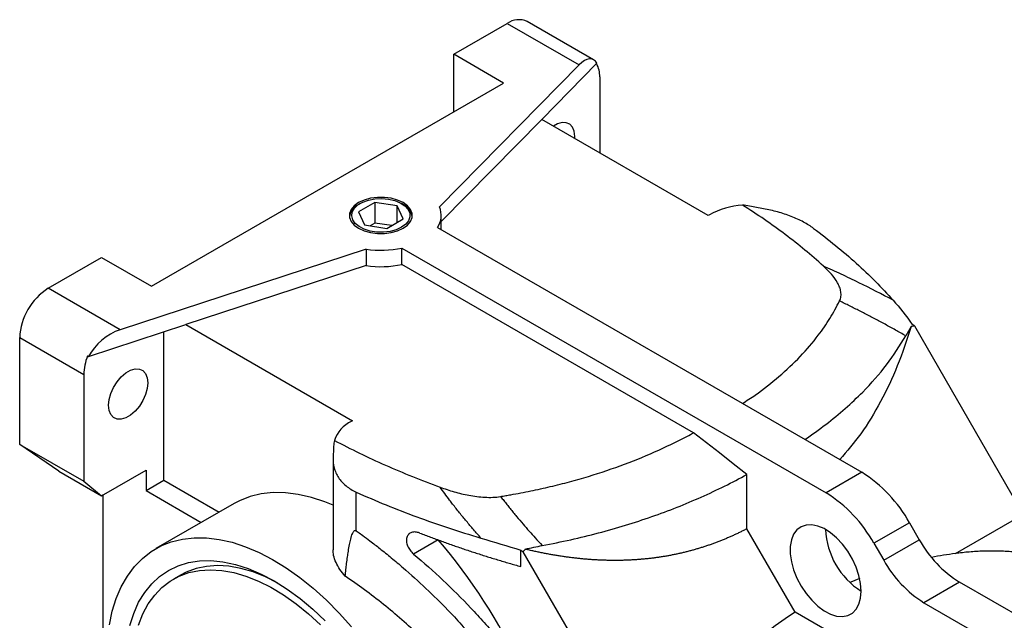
# Model space of a CAD drawing. Header units: inches. Extents: x 0 to 68, y 0 to 44.
# Tile 7 of 11: x 53.5 to 61.2, y 19 to 23.7. Entities that reach past the tile are written whole.
import ezdxf

# ---------------------------------------------------------------- set-up
doc = ezdxf.new("R2010")
doc.units = ezdxf.units.IN
doc.header["$LTSCALE"] = 4
doc.header["$MEASUREMENT"] = 0

msp = doc.modelspace()

# ---------------------------------------------------------------- linework, layer by layer
for p, q in [((56.8814, 23.4312), (57.2989, 23.6723)), ((57.2989, 23.6723), (57.8615, 23.3475)), ((57.9755, 23.3882), (57.4564, 23.6879)), ((57.2711, 23.2062), (56.8814, 23.4312)), ((56.8814, 22.9812), (56.8814, 23.4312)), ((57.8615, 23.3475), (56.7688, 22.2362)), ((57.5692, 22.9216), (58.0011, 23.361)), ((54.515, 21.6152), (57.2711, 23.2062)), ((58.0227, 23.2544), (58.0227, 22.6598)), ((57.5692, 22.9216), (56.7831, 22.1221)), ((58.8718, 22.1696), (57.5692, 22.9216)), ((56.2636, 22.271), (56.135, 22.1968)), ((56.1492, 22.2628), (56.1372, 22.2559)), ((56.4392, 22.2438), (56.2636, 22.271)), ((56.2636, 22.271), (56.2636, 22.1103)), ((56.4841, 22.2559), (56.4721, 22.2628)), ((56.135, 22.1968), (56.1821, 22.0954)), ((56.4863, 22.1425), (56.4392, 22.2438)), ((56.4392, 22.1153), (56.4392, 22.2438)), ((56.2636, 22.1103), (56.226, 22.0886)), ((56.3953, 22.0899), (56.2636, 22.1103)), ((56.3577, 22.0682), (56.4863, 22.1425)), ((56.7831, 22.0576), (56.7831, 22.1696)), ((58.8805, 22.1746), (58.8718, 22.1696)), ((56.1821, 22.0954), (56.3577, 22.0682)), ((56.7535, 22.0747), (60.0725, 20.1587)), ((56.1954, 21.9051), (54.2703, 21.2744)), ((56.1954, 21.9051), (56.1954, 21.7765)), ((56.4751, 21.914), (59.7941, 19.9979)), ((56.4751, 21.7854), (56.4751, 21.914)), ((53.7077, 21.5991), (54.1253, 21.8402)), ((54.1253, 21.8402), (54.515, 21.6152)), ((56.1954, 21.7765), (54.7853, 21.3145)), ((58.7567, 20.4683), (56.4751, 21.7854)), ((54.2703, 21.2744), (53.7077, 21.5991)), ((54.0242, 21.0651), (54.7853, 21.3145)), ((54.7853, 21.3145), (56.0879, 20.5625)), ((60.4849, 21.3045), (61.3367, 19.8291)), ((53.485, 21.2134), (53.9861, 20.9241)), ((53.485, 20.3775), (53.485, 21.2134)), ((54.6125, 20.0962), (54.6125, 21.2579)), ((54.0159, 21.0699), (54.0242, 21.0651)), ((53.9861, 20.9241), (53.9861, 20.0882)), ((56.0879, 20.5625), (56.0793, 20.5575)), ((53.485, 20.3775), (53.9861, 20.0882)), ((53.7912, 20.1686), (53.485, 20.3775)), ((55.9365, 20.2637), (55.9365, 19.5522)), ((53.7912, 20.1686), (54.1253, 19.9757)), ((54.1253, 19.9757), (54.4733, 20.1766)), ((54.4733, 20.1766), (54.4733, 20.0159)), ((59.1744, 19.717), (59.1744, 20.1421)), ((60.0725, 20.1587), (59.7941, 19.9979)), ((53.9861, 20.0882), (54.1253, 19.9757)), ((54.4733, 20.0159), (54.6125, 20.0962)), ((54.6125, 20.0962), (55.0449, 19.8466)), ((54.1392, 17.7012), (54.1392, 19.9838)), ((54.4733, 20.0159), (54.9057, 19.7663)), ((56.1187, 19.7009), (56.1187, 20.003)), ((55.1628, 19.9147), (54.5504, 19.5612)), ((60.8066, 19.523), (61.3367, 19.8291)), ((60.4465, 19.7638), (60.1681, 19.6031)), ((60.4465, 19.7638), (60.5231, 19.6313)), ((59.5509, 19.0648), (59.1744, 19.717)), ((56.7591, 19.6299), (56.5665, 19.5187)), ((60.1681, 19.6031), (60.2447, 19.4706)), ((60.2447, 19.4706), (60.5231, 19.6313)), ((57.4059, 19.4212), (57.4059, 19.5489)), ((57.4226, 19.5367), (58.2745, 18.0612)), ((54.7438, 19.3546), (54.6882, 19.3225)), ((60.838, 19.2988), (60.5596, 19.1381)), ((61.4942, 18.92), (60.838, 19.2988)), ((60.5596, 19.1381), (61.2211, 18.7563)), ((60.6557, 18.427), (59.5509, 19.0648))]:
    msp.add_line(p, q)
at = {"flags": 128}
for points in [[(57.8273, 22.7726), (57.8279, 22.7883), (57.8234, 22.828), (57.8103, 22.8603), (57.7894, 22.8833), (57.7617, 22.8956), (57.7291, 22.8965), (57.6932, 22.886), (57.6615, 22.8683)], [(56.1368, 22.27), (56.1025, 22.2451), (56.0786, 22.2165), (56.0664, 22.1855), (56.0664, 22.1537), (56.0786, 22.1228), (56.1025, 22.0941), (56.1368, 22.0693), (56.1799, 22.0495), (56.2295, 22.0357), (56.2831, 22.0286), (56.3382, 22.0286), (56.3918, 22.0357), (56.4414, 22.0495), (56.4845, 22.0693), (56.5188, 22.0941), (56.5427, 22.1228), (56.5549, 22.1537), (56.5549, 22.1855), (56.5427, 22.2165), (56.5188, 22.2451), (56.4845, 22.27), (56.4414, 22.2898), (56.3918, 22.3036), (56.3382, 22.3106), (56.2831, 22.3106), (56.2295, 22.3036), (56.1799, 22.2898), (56.1368, 22.27)], [(56.4721, 22.0764), (56.4305, 22.0574), (56.3825, 22.0445), (56.3306, 22.0383), (56.2776, 22.0392), (56.2263, 22.0471), (56.1797, 22.0616), (56.1401, 22.082), (56.1097, 22.1071), (56.0901, 22.1355), (56.0824, 22.1658), (56.087, 22.1963), (56.1037, 22.2253), (56.1315, 22.2514), (56.169, 22.273), (56.2142, 22.2891), (56.2645, 22.2987), (56.3173, 22.3014), (56.3698, 22.297), (56.419, 22.2857), (56.4625, 22.2681), (56.4977, 22.2452), (56.5229, 22.2183), (56.5366, 22.1887), (56.5381, 22.1581), (56.5274, 22.1282), (56.505, 22.1004), (56.4721, 22.0764)], [(54.181, 20.683), (54.1854, 20.7278), (54.1985, 20.7752), (54.2195, 20.8224), (54.2471, 20.8666), (54.2798, 20.9053), (54.3156, 20.9362), (54.3526, 20.9575), (54.3884, 20.968), (54.4211, 20.9671), (54.4487, 20.9548), (54.4697, 20.9318), (54.4828, 20.8995), (54.4872, 20.8597), (54.4828, 20.8149), (54.4697, 20.7674), (54.4487, 20.7203), (54.4211, 20.676), (54.3884, 20.6374), (54.3526, 20.6065), (54.3156, 20.5852), (54.2798, 20.5747), (54.2471, 20.5756), (54.2195, 20.5879), (54.1985, 20.6109), (54.1854, 20.6432), (54.181, 20.683)], [(59.1744, 20.1421), (59.0667, 20.2262), (58.959, 20.3102), (58.7567, 20.4683)], [(55.9365, 19.9004), (55.8734, 19.9265), (55.768, 19.9619), (55.6647, 19.9862), (55.5643, 19.9991), (55.4674, 20.0006), (55.3748, 19.9906), (55.287, 19.9693), (55.2046, 19.9367), (55.1628, 19.9147)], [(57.2477, 19.9694), (57.2483, 19.9686), (57.2488, 19.9678)], [(60.0689, 19.2285), (60.0644, 19.2885), (60.0511, 19.3517), (60.0295, 19.4162), (60.0002, 19.4797), (59.9641, 19.5404), (59.9224, 19.5962), (59.8765, 19.6453), (59.8279, 19.6862), (59.778, 19.7176), (59.7286, 19.7384), (59.6811, 19.748), (59.6371, 19.7461), (59.5981, 19.7327), (59.5653, 19.7082), (59.5397, 19.6735), (59.5222, 19.6297), (59.5132, 19.5781), (59.5132, 19.5205), (59.5222, 19.4586), (59.5397, 19.3945), (59.5653, 19.3303), (59.5981, 19.2679), (59.6371, 19.2095), (59.6811, 19.1568), (59.7286, 19.1116), (59.778, 19.0753), (59.8279, 19.0491), (59.8765, 19.0338), (59.9224, 19.03), (59.9641, 19.0377), (60.0002, 19.0567), (60.0295, 19.0864), (60.0511, 19.1258), (60.0644, 19.1737), (60.0689, 19.2285)], [(54.1868, 18.9638), (54.2095, 19.0712), (54.2407, 19.1712), (54.2801, 19.263), (54.3275, 19.3463), (54.3825, 19.4202), (54.4448, 19.4844), (54.514, 19.5385), (54.5896, 19.582), (54.6711, 19.6147), (54.758, 19.6363), (54.8496, 19.6468), (54.9454, 19.646), (55.0448, 19.634), (55.147, 19.6108), (55.2514, 19.5766), (55.3573, 19.5316), (55.464, 19.4761), (55.5708, 19.4105), (55.6769, 19.3353), (55.7817, 19.2508), (55.8844, 19.1578), (55.9845, 19.0567), (56.0811, 18.9484)], [(54.3461, 18.9601), (54.3768, 19.0547), (54.4158, 19.141), (54.4629, 19.2183), (54.5177, 19.286), (54.5798, 19.3436), (54.6487, 19.3906), (54.7239, 19.4268), (54.8048, 19.4518), (54.8909, 19.4654), (54.9813, 19.4676), (55.0756, 19.4582), (55.1729, 19.4375), (55.2725, 19.4055), (55.3736, 19.3625), (55.4755, 19.3088), (55.5774, 19.2448), (55.6785, 19.1711), (55.7781, 19.0881), (55.8754, 18.9965)], [(55.5039, 19.292), (55.4082, 19.3398), (55.3109, 19.3784), (55.2153, 19.4062), (55.1222, 19.4229), (55.0322, 19.4284), (54.9462, 19.4226), (54.8647, 19.4057), (54.7885, 19.3776), (54.7438, 19.3546)], [(54.4149, 18.9628), (54.4491, 19.0498), (54.4913, 19.1283), (54.5411, 19.1976), (54.5983, 19.2572), (54.6624, 19.3066), (54.7328, 19.3455), (54.8091, 19.3735), (54.8905, 19.3905), (54.9765, 19.3962), (55.0665, 19.3908), (55.1596, 19.374), (55.2552, 19.3463), (55.3526, 19.3076), (55.4509, 19.2584), (55.5493, 19.199), (55.6473, 19.13), (55.7438, 19.0517), (55.8383, 18.9649)]]:
    msp.add_lwpolyline(points, dxfattribs=at)
for centre, radius, start, end in [((57.3912, 23.5435), 0.1584, 65.693, 125.6175), ((57.8243, 23.2617), 0.1986, 357.89621, 28.96104), ((56.1865, 22.1443), 0.122, 113.82468, 172.74425), ((56.4348, 22.1443), 0.122, 7.25463, 66.16412), ((56.616, 22.1692), 0.1669, 325.51125, 23.6737), ((59.1879, 21.6098), 0.643, 94.37023, 118.55691), ((56.3104, 22.6985), 0.8017, 261.75407, 281.8597), ((56.3104, 22.57), 0.8017, 261.75407, 281.8597), ((53.9685, 21.1913), 0.484, 122.60544, 177.39456), ((54.3961, 20.9161), 0.41, 157.97881, 178.89189), ((56.1986, 20.3185), 0.2672, 116.52902, 160.34048), ((59.5014, 19.243), 1.0791, 28.85562, 58.04531), ((59.223, 19.0823), 1.0791, 28.85562, 58.04531), ((60.3863, 19.7332), 0.5962, 182.15899, 237.83564), ((53.4613, 16.7951), 4.3487, 24.89582, 40.68259), ((61.319, 20.0699), 0.9087, 208.8556, 238.04533), ((61.0406, 19.9092), 0.9087, 208.8556, 238.04533)]:
    msp.add_arc(centre, radius, start, end)
for centre, major_axis, ratio, start_param, end_param in [((57.8615, 23.0903), (0.1048, 0.3021), 0.405713, 5.943652, 6.990849), ((54.2703, 21.0172), (0.2409, 0.2154), 0.700005, 1.011542, 2.05874), ((64.0029, 11.6752), (-4.3152, 7.4737), 0.577335, 6.04903, 6.085663), ((64.0029, 11.6752), (-4.3152, 7.4737), 0.577335, 6.200895, 6.217492), ((64.0029, 11.6752), (-4.3152, 7.4737), 0.577335, 0.032223, 0.234074)]:
    msp.add_ellipse(centre, major_axis=major_axis, ratio=ratio, start_param=start_param, end_param=end_param)
for points, knots in [([(59.7729, 21.7734), (59.6797, 21.8583), (59.5802, 21.9405), (59.4215, 22.06), (59.3669, 22.0992), (59.2551, 22.1762), (59.1977, 22.2139), (59.1389, 22.2509)], [0, 0, 0, 0, 0.5, 0.5, 0.75, 0.75, 1, 1, 1, 1]), ([(59.6962, 22.0683), (59.6727, 22.0857), (59.6463, 22.1021), (59.6022, 22.1256), (59.5868, 22.1331), (59.5545, 22.1479), (59.5379, 22.1549), (59.5039, 22.1681), (59.4866, 22.1744), (59.4512, 22.1862), (59.433, 22.1918), (59.3782, 22.2071), (59.3414, 22.2156), (59.3044, 22.2224)], [0, 0, 0, 0, 0.25, 0.25, 0.375, 0.375, 0.5, 0.5, 0.625, 0.625, 0.75, 0.75, 1, 1, 1, 1]), ([(59.6962, 22.0683), (59.8148, 21.9803), (59.926, 21.8894), (60.0816, 21.7486), (60.1316, 21.7009), (60.2277, 21.6044), (60.2737, 21.5554), (60.3179, 21.5059)], [0, 0, 0, 0, 0.5, 0.5, 0.75, 0.75, 1, 1, 1, 1]), ([(59.8992, 21.5001), (59.905, 21.5119), (59.9084, 21.5238), (59.9115, 21.5479), (59.9112, 21.56), (59.9074, 21.5843), (59.9041, 21.5963), (59.8952, 21.6199), (59.8896, 21.6315), (59.8702, 21.6659), (59.8537, 21.6884), (59.8164, 21.7319), (59.7955, 21.7529), (59.7729, 21.7734)], [0, 0, 0, 0, 0.125, 0.125, 0.25, 0.25, 0.375, 0.375, 0.5, 0.5, 0.75, 0.75, 1, 1, 1, 1]), ([(60.3178, 21.5059), (60.23, 21.5526), (60.1405, 21.5985), (60.0041, 21.6656), (59.9584, 21.6876), (59.8662, 21.731), (59.8197, 21.7524), (59.7729, 21.7734)], [0, 0, 0, 0, 0.5, 0.5, 0.75, 0.75, 1, 1, 1, 1]), ([(59.1391, 20.6975), (59.1731, 20.7194), (59.2761, 20.7858), (59.4293, 20.9083), (59.5958, 21.0641), (59.7262, 21.2175), (59.8273, 21.3632), (59.8752, 21.4544), (59.8992, 21.5001)], [0, 0, 0, 0, 0.095556, 0.289865, 0.490083, 0.690296, 0.844781, 1, 1, 1, 1]), ([(60.4172, 21.2268), (60.4036, 21.2345), (60.3767, 21.2499), (60.3361, 21.2726), (60.2957, 21.295), (60.2555, 21.3171), (60.2153, 21.3387), (60.1753, 21.3601), (60.1354, 21.3811), (60.0957, 21.4017), (60.0561, 21.422), (60.0167, 21.442), (59.9774, 21.4617), (59.9383, 21.481), (59.9122, 21.4938), (59.8992, 21.5001)], [0, 0, 0, 0, 0.080777, 0.160897, 0.240364, 0.319182, 0.397356, 0.47489, 0.551787, 0.628051, 0.703685, 0.7787, 0.853093, 0.926854, 1, 1, 1, 1]), ([(60.4584, 21.2995), (60.4248, 21.1956), (60.3587, 20.9913), (60.2253, 20.7114), (60.0758, 20.4638), (59.957, 20.324), (59.9007, 20.2578)], [0, 0, 0, 0, 0.266437, 0.523769, 0.774608, 1, 1, 1, 1]), ([(60.4849, 21.3045), (60.4805, 21.3037), (60.4716, 21.3021), (60.4628, 21.3004), (60.4584, 21.2995)], [0, 0, 0, 0, 0.501093, 1, 1, 1, 1]), ([(59.6282, 20.4152), (59.6838, 20.4543), (59.7948, 20.5324), (59.9454, 20.6568), (60.1091, 20.8111), (60.276, 20.9996), (60.3699, 21.1508), (60.4172, 21.2268)], [0, 0, 0, 0, 0.162053, 0.323575, 0.485736, 0.741543, 1, 1, 1, 1]), ([(57.2477, 19.9694), (57.2479, 19.9694), (57.248, 19.9694), (57.2614, 19.9716), (57.2745, 19.9738), (57.3008, 19.9783), (57.3139, 19.9806), (57.3532, 19.9875), (57.3793, 19.9923), (57.4313, 20.0023), (57.4571, 20.0074), (57.5345, 20.0233), (57.5857, 20.0346), (57.6872, 20.0586), (57.7374, 20.0713), (57.8863, 20.1113), (57.9834, 20.1406), (58.1728, 20.2045), (58.2645, 20.2389), (58.4422, 20.3123), (58.5284, 20.3515), (58.6325, 20.403), (58.653, 20.4134), (58.6938, 20.4345), (58.714, 20.4452), (58.7416, 20.46), (58.7492, 20.4641), (58.7567, 20.4683)], [0.05503324, 0.05503324, 0.05503324, 0.05503324, 0.05504666, 0.05504666, 0.05609096, 0.05609096, 0.05713527, 0.05713527, 0.05922387, 0.05922387, 0.06131248, 0.06131248, 0.06548969, 0.06548969, 0.06966689, 0.06966689, 0.07802131, 0.07802131, 0.08637573, 0.08637573, 0.09473015, 0.09473015, 0.09681876, 0.09681876, 0.09890736, 0.09890736, 0.09969731, 0.09969731, 0.09969731, 0.09969731]), ([(55.947, 20.4083), (56.0753, 20.3404), (56.2084, 20.2759), (56.4154, 20.1843), (56.4856, 20.1546), (56.6283, 20.097), (56.7007, 20.0692), (56.7742, 20.0423)], [0, 0, 0, 0, 0.5, 0.5, 0.75, 0.75, 1, 1, 1, 1]), ([(55.9369, 20.2783), (55.9354, 20.2494), (55.9383, 20.2215), (55.9489, 20.1811), (55.9535, 20.1679), (55.965, 20.1419), (55.9718, 20.1295), (55.9873, 20.1057), (55.9961, 20.0943), (56.0156, 20.0726), (56.0264, 20.0623), (56.0618, 20.0331), (56.0886, 20.0166), (56.1187, 20.003)], [0, 0, 0, 0, 0.25, 0.25, 0.375, 0.375, 0.5, 0.5, 0.625, 0.625, 0.75, 0.75, 1, 1, 1, 1]), ([(57.5738, 19.5854), (57.7234, 19.6136), (57.8698, 19.6465), (58.0843, 19.7032), (58.1549, 19.7232), (58.2938, 19.7657), (58.3621, 19.788), (58.4966, 19.835), (58.5628, 19.8596), (58.6923, 19.9109), (58.7557, 19.9375), (58.9418, 20.0203), (59.0606, 20.0794), (59.1744, 20.1421)], [0, 0, 0, 0, 0.25, 0.25, 0.375, 0.375, 0.5, 0.5, 0.625, 0.625, 0.75, 0.75, 1, 1, 1, 1]), ([(57.0929, 19.6442), (57.0833, 19.6551), (57.0641, 19.6769), (57.0358, 19.7097), (57.0079, 19.7425), (56.9804, 19.7753), (56.9534, 19.8081), (56.9169, 19.853), (56.882, 19.8973), (56.8434, 19.9479), (56.8106, 19.9918), (56.7862, 20.0257), (56.7742, 20.0423)], [0, 0, 0, 0, 0.084132, 0.167952, 0.251455, 0.334638, 0.417503, 0.500054, 0.674328, 0.750033, 0.877642, 1, 1, 1, 1]), ([(56.7742, 20.0423), (56.8098, 20.0293), (56.8462, 20.0172), (56.9214, 19.9957), (56.9604, 19.9861), (57.0201, 19.9749), (57.0402, 19.9717), (57.0811, 19.9666), (57.1019, 19.9646), (57.144, 19.9625), (57.1649, 19.9623), (57.2065, 19.9641), (57.2272, 19.966), (57.2477, 19.9694)], [0, 0, 0, 0, 0.25, 0.25, 0.5, 0.5, 0.625, 0.625, 0.75, 0.75, 0.875, 0.875, 1, 1, 1, 1]), ([(56.1187, 20.003), (56.271, 19.9346), (56.4285, 19.8704), (56.6724, 19.7805), (56.755, 19.7517), (56.9223, 19.6962), (57.0071, 19.6696), (57.0929, 19.6441)], [0, 0, 0, 0, 0.5, 0.5, 0.75, 0.75, 1, 1, 1, 1]), ([(57.2488, 19.9678), (57.2567, 19.9575), (57.2726, 19.9369), (57.2969, 19.9059), (57.3217, 19.8748), (57.347, 19.8437), (57.3805, 19.8031), (57.4216, 19.7544), (57.4702, 19.6987), (57.5204, 19.6427), (57.5552, 19.6053), (57.5738, 19.5854)], [0, 0, 0, 0, 0.078911, 0.158363, 0.238373, 0.318927, 0.400028, 0.554704, 0.7, 0.83953, 1, 1, 1, 1]), ([(56.0314, 19.3467), (56.0334, 19.3641), (56.0371, 19.3966), (56.0432, 19.4464), (56.0495, 19.4938), (56.0568, 19.5435), (56.0647, 19.5899), (56.073, 19.6294), (56.0806, 19.6577), (56.0869, 19.676), (56.0927, 19.6886), (56.0976, 19.6961), (56.1021, 19.7008), (56.106, 19.7032), (56.1101, 19.7041), (56.1145, 19.7035), (56.1173, 19.7017), (56.1187, 19.7009)], [0, 0, 0, 0, 0.133444, 0.24983, 0.383582, 0.499648, 0.637362, 0.749283, 0.818109, 0.87435, 0.908801, 0.936909, 0.95359, 0.967583, 0.979384, 0.989807, 1, 1, 1, 1]), ([(56.1187, 19.7009), (56.1235, 19.6974), (56.1402, 19.6854), (56.1758, 19.6592), (56.2323, 19.6168), (56.3071, 19.5589), (56.3936, 19.4891), (56.5149, 19.3867), (56.6642, 19.252), (56.7968, 19.1209), (56.907, 19.0044), (56.9852, 18.9174), (57.0723, 18.8143), (57.1336, 18.7373), (57.1822, 18.6732), (57.2166, 18.6265), (57.2505, 18.5787), (57.2836, 18.5304), (57.3158, 18.4816), (57.3472, 18.4322), (57.3776, 18.3824), (57.3966, 18.3496), (57.4059, 18.3335)], [0, 0, 0, 0, 0.009799, 0.033891, 0.072612, 0.125109, 0.186508, 0.250016, 0.376071, 0.500785, 0.539706, 0.625744, 0.683199, 0.751291, 0.780845, 0.810806, 0.843507, 0.874512, 0.904894, 0.937704, 0.969405, 1, 1, 1, 1]), ([(56.6148, 19.6835), (56.6034, 19.688), (56.5922, 19.6906), (56.5704, 19.6921), (56.5604, 19.691), (56.5421, 19.6848), (56.5342, 19.6799), (56.5246, 19.6699), (56.5218, 19.6661), (56.5172, 19.6579), (56.5153, 19.6535), (56.5125, 19.6439), (56.5115, 19.6388), (56.5106, 19.6283), (56.5106, 19.6228), (56.5122, 19.6057), (56.5151, 19.594), (56.5247, 19.5703), (56.5312, 19.5589), (56.5471, 19.5372), (56.5563, 19.5274), (56.5665, 19.5187)], [0, 0, 0, 0, 0.125, 0.125, 0.25, 0.25, 0.375, 0.375, 0.4375, 0.4375, 0.5, 0.5, 0.5625, 0.5625, 0.625, 0.625, 0.75, 0.75, 0.875, 0.875, 1, 1, 1, 1]), ([(56.6148, 19.6835), (56.6288, 19.6781), (56.6568, 19.6673), (56.6991, 19.6513), (56.7416, 19.6355), (56.7843, 19.6199), (56.8272, 19.6044), (56.8704, 19.5892), (56.9138, 19.5741), (56.9574, 19.5592), (57.0012, 19.5446), (57.0453, 19.5301), (57.0896, 19.5158), (57.1341, 19.5017), (57.1788, 19.4878), (57.2238, 19.4741), (57.269, 19.4606), (57.3144, 19.4472), (57.36, 19.4341), (57.3906, 19.4255), (57.4059, 19.4212)], [0, 0, 0, 0, 0.055223, 0.110466, 0.165734, 0.221028, 0.276354, 0.331714, 0.387112, 0.442552, 0.498036, 0.55357, 0.609155, 0.664796, 0.720495, 0.776258, 0.832086, 0.887983, 0.943954, 1, 1, 1, 1]), ([(59.1744, 19.717), (59.1657, 19.7125), (59.1484, 19.7034), (59.1221, 19.6904), (59.0957, 19.6776), (59.0692, 19.6653), (59.0426, 19.6533), (59.0158, 19.6417), (58.9889, 19.6305), (58.9619, 19.6196), (58.9347, 19.6092), (58.9074, 19.5991), (58.88, 19.5894), (58.8524, 19.58), (58.8247, 19.5711), (58.7968, 19.5625), (58.7689, 19.5543), (58.7408, 19.5464), (58.7125, 19.539), (58.6842, 19.5319), (58.6557, 19.5252), (58.627, 19.5189), (58.5982, 19.5129), (58.5693, 19.5073), (58.5403, 19.5021), (58.5111, 19.4973), (58.4818, 19.4928), (58.4524, 19.4888), (58.4228, 19.4851), (58.3931, 19.4818), (58.3633, 19.4788), (58.3333, 19.4762), (58.3032, 19.4741), (58.273, 19.4722), (58.2426, 19.4708), (58.2121, 19.4697), (58.1815, 19.4691), (58.1507, 19.4687), (58.1198, 19.4688), (58.0888, 19.4693), (58.0576, 19.4701), (58.0263, 19.4713), (57.9949, 19.4728), (57.9633, 19.4748), (57.9316, 19.4771), (57.8998, 19.4798), (57.8678, 19.4829), (57.8357, 19.4863), (57.8035, 19.4902), (57.7711, 19.4944), (57.7386, 19.4989), (57.706, 19.5039), (57.6732, 19.5092), (57.6403, 19.5149), (57.6073, 19.521), (57.5742, 19.5275), (57.5409, 19.5343), (57.5074, 19.5415), (57.4739, 19.5491), (57.4515, 19.5545), (57.4402, 19.5571)], [0, 0, 0, 0, 0.017084, 0.034133, 0.051151, 0.068138, 0.085098, 0.102032, 0.118942, 0.135831, 0.152701, 0.169553, 0.18639, 0.203214, 0.220028, 0.236833, 0.253631, 0.270426, 0.287218, 0.30401, 0.320805, 0.337604, 0.35441, 0.371224, 0.38805, 0.404888, 0.421742, 0.438614, 0.455504, 0.472417, 0.489354, 0.506316, 0.523307, 0.540327, 0.55738, 0.574468, 0.591591, 0.608754, 0.625956, 0.643201, 0.660491, 0.677827, 0.695212, 0.712647, 0.730135, 0.747677, 0.765275, 0.782931, 0.800647, 0.818425, 0.836267, 0.854174, 0.872149, 0.890192, 0.908306, 0.926493, 0.944754, 0.963091, 0.981506, 1, 1, 1, 1]), ([(56.0314, 19.3467), (56.0171, 19.364), (55.9882, 19.399), (55.958, 19.4535), (55.9391, 19.5053), (55.9383, 19.5378), (55.9379, 19.5522)], [0, 0, 0, 0, 0.252729, 0.512656, 0.78256, 1, 1, 1, 1]), ([(56.5665, 19.5187), (56.6448, 19.4523), (56.7215, 19.3839), (56.871, 19.2431), (56.9439, 19.1707), (57.0501, 19.0588), (57.085, 19.0209), (57.1536, 18.9439), (57.1871, 18.9051), (57.2853, 18.7875), (57.3474, 18.7075), (57.4059, 18.6258)], [0, 0, 0, 0, 0.25, 0.25, 0.5, 0.5, 0.625, 0.625, 0.75, 0.75, 1, 1, 1, 1]), ([(57.4402, 19.5571), (57.4373, 19.5538), (57.4313, 19.547), (57.4255, 19.5401), (57.4226, 19.5367)], [0, 0, 0, 0, 0.498907, 1, 1, 1, 1]), ([(61.7304, 19.4135), (61.7151, 19.4223), (61.6983, 19.4308), (61.6714, 19.4429), (61.6622, 19.4468), (61.643, 19.4545), (61.6332, 19.4583), (61.6036, 19.4689), (61.5834, 19.4754), (61.5423, 19.4875), (61.5213, 19.493), (61.4588, 19.5079), (61.4175, 19.5157), (61.356, 19.525), (61.3355, 19.5277), (61.2949, 19.5324), (61.2749, 19.5344), (61.2155, 19.5392), (61.1766, 19.5411), (61.1001, 19.5428), (61.0623, 19.5425), (60.9877, 19.54), (60.9508, 19.5378), (60.878, 19.5317), (60.8421, 19.5277), (60.8066, 19.523)], [0, 0, 0, 0, 0.0625, 0.0625, 0.09375, 0.09375, 0.125, 0.125, 0.1875, 0.1875, 0.25, 0.25, 0.375, 0.375, 0.4375, 0.4375, 0.5, 0.5, 0.625, 0.625, 0.75, 0.75, 0.875, 0.875, 1, 1, 1, 1]), ([(57.0902, 18.3115), (57.0263, 18.4127), (56.9537, 18.5097), (56.8342, 18.6505), (56.7926, 18.6967), (56.706, 18.7879), (56.6608, 18.8329), (56.5232, 18.9639), (56.4281, 19.0464), (56.2815, 19.1641), (56.2319, 19.2023), (56.1317, 19.2767), (56.0815, 19.3124), (56.0314, 19.3467)], [0, 0, 0, 0, 0.25, 0.25, 0.375, 0.375, 0.5, 0.5, 0.75, 0.75, 0.875, 0.875, 1, 1, 1, 1])]:
    msp.add_open_spline(points, degree=3, knots=knots)
for points in [[(59.1955, 22.2421), (59.1765, 22.2456), (59.1576, 22.2485), (59.1389, 22.2509)], [(59.3044, 22.2224), (59.2681, 22.229), (59.2318, 22.2356), (59.1955, 22.2421)], [(60.3179, 21.5059), (60.3709, 21.4464), (60.421, 21.3833), (60.4682, 21.3167)], [(60.4584, 21.2995), (60.4454, 21.2766), (60.4316, 21.2524), (60.4172, 21.2268)], [(60.4849, 21.3045), (60.4793, 21.3086), (60.4738, 21.3126), (60.4682, 21.3167)], [(55.9413, 20.3635), (55.9399, 20.3351), (55.9384, 20.3068), (55.9369, 20.2783)], [(55.947, 20.4083), (55.944, 20.3933), (55.9421, 20.3784), (55.9413, 20.3635)], [(57.0929, 19.6441), (57.1959, 19.6136), (57.3004, 19.5818), (57.4059, 19.5489)], [(57.4402, 19.5571), (57.4849, 19.5676), (57.5294, 19.577), (57.5738, 19.5854)], [(57.4059, 19.5489), (57.4115, 19.5448), (57.4171, 19.5407), (57.4226, 19.5367)]]:
    msp.add_open_spline(points, degree=3)

doc.saveas('drawing.dxf')
